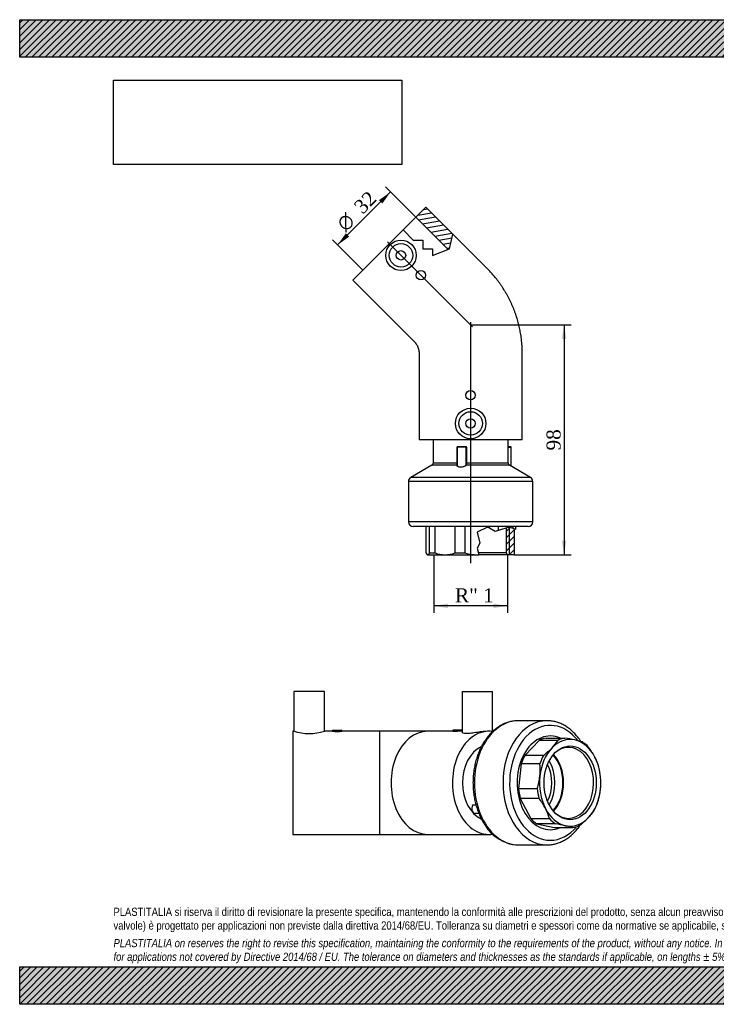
# Model space of a CAD drawing. Header units: millimetres. Extents: x 0 to 594, y 0 to 420.
# Tile 1 of 2: x 0 to 297, y 0 to 420. Entities that reach past the tile are written whole.
import ezdxf
from ezdxf.enums import TextEntityAlignment as Align
from ezdxf.lldxf.tags import DXFTag

# ---------------------------------------------------------------- set-up
doc = ezdxf.new("R2010")
doc.units = ezdxf.units.MM
doc.header["$LTSCALE"] = 2
for name, color, linetype in [('Default', 7, 'Continuous'), ('DV3_Default', 7, 'Continuous'), ('GE4P032C', 7, 'Continuous'), ('IOF032C', 7, 'Continuous'), ('PARTE_PE_032', 7, 'Continuous')]:
    doc.layers.add(name, color=color, linetype=linetype)
doc.styles.add('SEACAD_Solid_Edge_ANSI1_Symbols', font='semeca1.ttf')
doc.styles.add('SEACAD_Times_New_Roman', font='times.ttf')
tags = doc.linetypes.add('CENTER2', pattern=[28.575, 19.05, -3.175, 3.175, -3.175]).pattern_tags.tags
tags[10:11] = [DXFTag(74, 4), DXFTag(75, 0), DXFTag(340, '0'), DXFTag(46, 0.0), DXFTag(50, 0.0), DXFTag(44, 0.0), DXFTag(45, 0.0)]
tags[8:9] = [DXFTag(74, 4), DXFTag(75, 0), DXFTag(340, '0'), DXFTag(46, 0.0), DXFTag(50, 0.0), DXFTag(44, 0.0), DXFTag(45, 0.0)]
tags[6:7] = [DXFTag(74, 4), DXFTag(75, 0), DXFTag(340, '0'), DXFTag(46, 0.0), DXFTag(50, 0.0), DXFTag(44, 0.0), DXFTag(45, 0.0)]
tags[4:5] = [DXFTag(74, 4), DXFTag(75, 0), DXFTag(340, '0'), DXFTag(46, 0.0), DXFTag(50, 0.0), DXFTag(44, 0.0), DXFTag(45, 0.0)]
doc.dimstyles.new('ANSImm', dxfattribs={"dimtxt": 6, "dimasz": 6, "dimexe": 3, "dimexo": 0, "dimgap": 1.5, "dimtad": 1, "dimdsep": 46, "dimtxsty": 'SEACAD_Times_New_Roman', "dimblk1": '_SE_FILLED', "dimblk2": '_SE_FILLED', "dimsah": 1, "dimcen": 3, "dimazin": 0, "dimtfac": 0.85, "dimtdec": 3, "dimtofl": 0, "dimtmove": 0, "dimatfit": 3, "dimfxl": 1, "dimarcsym": 0})
picture_1 = doc.add_image_def('image1.jpg', size_in_pixel=(4302, 1260))

# ---------------------------------------------------------------- blocks, each defined once
blk = doc.blocks.new('SE')
at = {"layer": 'GE4P032C', "color": 7, "linetype": 'Continuous'}
for p, q in [((129.9, 133.47), (116.9, 133.47)), ((116.9, 133.47), (116.9, 116.47)), ((129.9, 116.47), (129.9, 133.47)), ((188.6, 133.47), (201.6, 133.47)), ((188.6, 133.47), (188.6, 115.99)), ((201.6, 116.37), (201.6, 133.47)), ((116.4, 116.47), (116.4, 72.47)), ((116.92, 116.47), (116.4, 116.47)), ((133.4, 116.47), (129.88, 116.47)), ((133.4, 116.97), (137.4, 116.97)), ((133.4, 116.97), (133.4, 116.47)), ((153.4, 116.47), (137.37, 116.47)), ((137.4, 116.47), (137.4, 116.97)), ((153.4, 116.47), (153.4, 72.47)), ((173.88, 116.47), (153.4, 116.47)), ((184.61, 116.47), (173.88, 116.47)), ((188.6, 116.97), (184.61, 116.97)), ((184.61, 116.97), (184.61, 116.43)), ((188.6, 116.47), (188.03, 116.47)), ((200.05, 116.47), (199.68, 116.47)), ((116.4, 72.47), (153.4, 72.47)), ((153.4, 72.47), (173.88, 72.47)), ((173.88, 72.47), (200.05, 72.47))]:
    blk.add_line(p, q, dxfattribs=at)
for centre, radius, start, end in [((123.4, 137.45), 21.96, 252.785, 287.215), ((135.4, 138.38), 22, 264.7831, 275.2169)]:
    blk.add_arc(centre, radius, start, end, dxfattribs=at)
for centre, major_axis, start_param, end_param in [((173.88, 94.47), (0, 22), 0, 3.141593), ((200.05, 94.47), (0, -22), 3.039413, 6.283185), ((200.05, 94.47), (0, 16), 0.292525, 2.848806), ((200.05, 94.47), (0, -22), 0, 0.102973)]:
    blk.add_ellipse(centre, major_axis=major_axis, ratio=0.707107, start_param=start_param, end_param=end_param, dxfattribs=at)
blk.add_open_spline([(185.2, 116.38), (184.82, 116.38), (184.61, 116.41), (184.61, 116.43)], degree=3, dxfattribs=at)
for points, knots in [([(188.03, 116.47), (187.65, 116.47), (187.14, 116.45), (186.09, 116.41), (185.57, 116.38), (185.2, 116.38)], [0.7501523, 0.7501523, 0.7501523, 0.7501523, 0.875, 0.875, 1, 1, 1, 1]), ([(199.69, 116.47), (198.49, 116.47), (196.79, 116.25), (194.25, 115.86), (193.4, 115.73), (191.83, 115.55), (191.11, 115.49), (189.9, 115.49), (189.41, 115.55), (188.77, 115.73), (188.6, 115.86), (188.6, 115.99), (188.6, 115.99), (188.6, 115.99)], [0.2501026, 0.2501026, 0.2501026, 0.2501026, 0.375, 0.375, 0.4375, 0.4375, 0.5, 0.5, 0.5625, 0.5625, 0.625, 0.625, 0.625116, 0.625116, 0.625116, 0.625116])]:
    blk.add_open_spline(points, degree=3, knots=knots, dxfattribs=at)
at = {"layer": 'IOF032C', "color": 7, "linetype": 'Continuous'}
for p, q in [((224.49, 113.57), (232.45, 113.57)), ((221.52, 112.55), (215.45, 106.26)), ((229.48, 112.55), (221.52, 112.55)), ((215.45, 106.26), (223.4, 106.26)), ((213.86, 102.56), (212.71, 92.05)), ((221.81, 102.56), (213.86, 102.56)), ((212.71, 92.05), (220.66, 92.05)), ((213.43, 87.84), (217.88, 79.25)), ((221.39, 87.84), (213.43, 87.84)), ((217.88, 79.25), (225.83, 79.25)), ((220.49, 77.01), (227.93, 75.38)), ((228.45, 77.01), (220.49, 77.01)), ((227.93, 75.38), (235.88, 75.38))]:
    blk.add_line(p, q, dxfattribs=at)
for centre, radius, start, end in [((216.68, 19.79), 95.09, 77.8481, 80.4547), ((203.56, 132.38), 32.8, 307.2274, 315.5384), ((212.68, 123.37), 19.98, 315.6581, 327.2018), ((227.79, 71.22), 42.48, 73.4536, 77.8921), ((218.96, 91.58), 29.7, 27.7344, 37.5855), ((225.7, 95.22), 22.05, 15.4953, 27.5121), ((195.45, 100.16), 26.48, 353.8064, 5.2047), ((193.55, 100.5), 28.4, 342.6931, 353.5497), ((221.14, 94.5), 26.63, 353.8398, 5.1713), ((219.64, 94.78), 28.16, 342.646, 353.5969), ((198.18, 69.94), 29.31, 27.6678, 37.6521), ((204.58, 73.36), 22.06, 15.4986, 27.5088), ((228.2, 93.46), 19.89, 315.6315, 327.2284), ((213.07, -14.72), 93.01, 77.8189, 80.484), ((223.93, 35.23), 41.89, 73.4222, 77.9235), ((219.38, 102.1), 32.24, 307.1555, 315.6103)]:
    blk.add_arc(centre, radius, start, end, dxfattribs=at)
for centre, major_axis, start_param, end_param in [((226.21, 94.47), (0, -20), 2.839837, 6.283185), ((226.21, 94.47), (0, 19.25), 0.126442, 0.351721), ((234.7, 94.47), (0, -18.5), 2.987975, 3.773374), ((234.17, 94.47), (0, 19.25), 0.126442, 0.351721), ((234.7, 94.47), (0, 18.5), 0.631781, 1.417179), ((233.99, 94.47), (0, -15.15), 0, 3.730366), ((234.7, 94.47), (0, 18.5), 5.34417, 6.129568), ((234.17, 94.47), (0, 19.25), 5.62423, 5.849508), ((226.21, 94.47), (0, 19.25), 0.911841, 1.137119), ((234.17, 94.47), (0, 19.25), 0.911841, 1.137119), ((221.19, 94.47), (0, 14.75), 3.778663, 5.646115), ((221.19, 94.47), (0, -15.15), 0.643184, 2.498408), ((234.7, 94.47), (0, 18.5), 4.558772, 5.34417), ((234.17, 94.47), (0, 19.25), 4.838831, 5.06411), ((234.7, 94.47), (0, -18.5), 4.558772, 5.34417), ((226.21, 94.47), (0, -19.25), 4.838831, 5.06411), ((234.17, 94.47), (0, -19.25), 4.838831, 5.06411), ((234.7, 94.47), (0, -18.5), 0.631781, 1.417179), ((234.17, 94.47), (0, -19.25), 0.911841, 1.137119), ((234.7, 94.47), (0, -18.5), 5.34417, 6.129568), ((233.99, 94.47), (0, -15.15), 5.694412, 6.283185), ((226.21, 94.47), (0, -19.25), 5.62423, 5.849508), ((234.17, 94.47), (0, -19.25), 5.62423, 5.849508), ((234.7, 94.47), (0, 18.5), 2.987975, 3.773374), ((234.17, 94.47), (0, -19.25), 0.126442, 0.351721), ((226.21, 94.47), (0, -20), 0, 0.301756)]:
    blk.add_ellipse(centre, major_axis=major_axis, ratio=0.707107, start_param=start_param, end_param=end_param, dxfattribs=at)
blk.add_ellipse((234.7, 94.47), major_axis=(0, -15.72), ratio=0.707107, dxfattribs=at)
at = {"layer": 'PARTE_PE_032', "color": 7, "linetype": 'Continuous'}
for p, q in [((224.8, 120.97), (212.59, 120.97)), ((193.07, 84.88), (193.06, 84.86)), ((194.56, 84.89), (193.1, 84.89)), ((193.11, 85.02), (194.53, 85.02)), ((194.12, 81.51), (195.72, 81.51)), ((212.59, 67.97), (224.8, 67.97))]:
    blk.add_line(p, q, dxfattribs=at)
blk.add_arc((213.33, 85.35), 17.39, 210.8762, 267.5662, dxfattribs=at)
for centre, major_axis, start_param, end_param in [((212.59, 94.47), (0, 26.5), 0, 3.141593), ((224.8, 94.47), (0, -26.5), 3.141593, 6.283185), ((226.21, 94.47), (0, -24.5), 2.395541, 6.283185), ((212.59, 94.47), (0, 26.5), 6.281851, 6.283185), ((224.8, 94.47), (0, -26.5), 3.140258, 3.141593), ((226.21, 94.47), (0, -20), 2.839837, 6.283185), ((217.73, 94.47), (0, 13), 4.065137, 5.359641), ((217.73, 94.47), (0, -14.75), 0.88149, 2.260103), ((194.12, 83.51), (0, 2), 0.804689, 3.141593), ((193.05, 84.96), (0, 0.1), 3.946282, 5.344378), ((226.21, 94.47), (0, -24.5), 0, 0.702671), ((226.21, 94.47), (0, -20), 0, 0.301756), ((224.8, 94.47), (0, -26.5), 0, 0.000088)]:
    blk.add_ellipse(centre, major_axis=major_axis, ratio=0.707107, start_param=start_param, end_param=end_param, dxfattribs=at)
for points, knots in [([(212.62, 120.97), (212.53, 120.97), (212.17, 120.98), (211.48, 120.94), (210.6, 120.84), (209.72, 120.69), (208.85, 120.49), (207.98, 120.23), (207.12, 119.91), (206.28, 119.55), (205.45, 119.13), (204.63, 118.65), (203.83, 118.13), (203.05, 117.56), (202.29, 116.94), (201.54, 116.27), (200.83, 115.55), (200.13, 114.79), (199.47, 113.99), (198.83, 113.14), (198.22, 112.26), (197.64, 111.33), (197.1, 110.38), (196.58, 109.38), (196.1, 108.36), (195.66, 107.31), (195.25, 106.23), (194.88, 105.13), (194.54, 104.01), (194.24, 102.87), (193.99, 101.71), (193.77, 100.53), (193.58, 99.34), (193.44, 98.15), (193.34, 96.94), (193.28, 95.73), (193.26, 94.52), (193.28, 93.31), (193.34, 92.1), (193.43, 90.89), (193.57, 89.69), (193.75, 88.5), (193.97, 87.33), (194.23, 86.16), (194.52, 85.02), (194.85, 83.89), (195.22, 82.79), (195.63, 81.71), (196.07, 80.66), (196.55, 79.63), (197.06, 78.63), (197.61, 77.68), (198.07, 76.93), (198.33, 76.55), (198.41, 76.43)], [0, 0, 0, 0, 0.005355, 0.024529, 0.043703, 0.062887, 0.082094, 0.101336, 0.120622, 0.13996, 0.159354, 0.178808, 0.198323, 0.217897, 0.237528, 0.25721, 0.276938, 0.296706, 0.316509, 0.336339, 0.356192, 0.376062, 0.395944, 0.415834, 0.43573, 0.455628, 0.475527, 0.495424, 0.515318, 0.53521, 0.555098, 0.574984, 0.594867, 0.614747, 0.634626, 0.654504, 0.674381, 0.694259, 0.714138, 0.734019, 0.753903, 0.773791, 0.793682, 0.813579, 0.833481, 0.853388, 0.873301, 0.893219, 0.913143, 0.933071, 0.953001, 0.972932, 0.99286, 1, 1, 1, 1]), ([(239.23, 112.14), (239.13, 112.29), (238.83, 112.75), (238.31, 113.48), (237.65, 114.31), (236.97, 115.1), (236.27, 115.85), (235.53, 116.55), (234.78, 117.21), (234, 117.81), (233.2, 118.37), (232.39, 118.87), (231.56, 119.32), (230.71, 119.72), (229.86, 120.07), (228.99, 120.36), (228.12, 120.59), (227.23, 120.77), (226.36, 120.9), (225.53, 120.97), (225.06, 120.97), (224.82, 120.97)], [0.7349087, 0.7349087, 0.7349087, 0.7349087, 0.7424719, 0.7572435, 0.7720062, 0.7867562, 0.8014891, 0.8162003, 0.8308848, 0.8455376, 0.8601539, 0.8747294, 0.8892606, 0.9037451, 0.9181821, 0.9325722, 0.9469182, 0.9612243, 0.9754966, 0.9897426, 1, 1, 1, 1]), ([(193.11, 85.02), (193.07, 85.02), (193.05, 85), (193.03, 84.94), (193.03, 84.9), (193.05, 84.86)], [0, 0, 0, 0, 0.5, 0.5, 1, 1, 1, 1]), ([(193.1, 84.89), (193.1, 84.89), (193.1, 84.89), (193.09, 84.89), (193.08, 84.89), (193.08, 84.89), (193.07, 84.88), (193.07, 84.88), (193.07, 84.88), (193.07, 84.88)], [0, 0, 0, 0, 0.1270227, 0.1270227, 0.1270227, 0.3380698, 0.3380698, 0.3380698, 0.3948517, 0.3948517, 0.3948517, 0.3948517]), ([(224.8, 67.98), (225.02, 67.98), (225.49, 67.98), (226.3, 68.05), (227.18, 68.17), (228.06, 68.34), (228.93, 68.57), (229.79, 68.86), (230.64, 69.19), (231.48, 69.58), (232.3, 70.03), (233.11, 70.52), (233.91, 71.07), (234.68, 71.66), (235.43, 72.31), (236.16, 73), (236.87, 73.73), (237.55, 74.51), (238.21, 75.34), (238.71, 76.03), (238.99, 76.45), (239.07, 76.57)], [0, 0, 0, 0, 0.0098748, 0.0240939, 0.0383156, 0.0525495, 0.0668045, 0.0810884, 0.0954076, 0.1097671, 0.12417, 0.1386177, 0.1531101, 0.1676456, 0.1822214, 0.1968337, 0.2114783, 0.2261508, 0.2408464, 0.2555609, 0.261535, 0.261535, 0.261535, 0.261535])]:
    blk.add_open_spline(points, degree=3, knots=knots, dxfattribs=at)
blk = doc.blocks.new('SE2')
at = {"layer": 'GE4P032C', "linetype": 'Continuous'}
h = blk.add_hatch(dxfattribs=at)
h.set_pattern_fill('LINE', scale=0.62992, angle=10, style=0)
h.paths.add_polyline_path([(182.66, 322.02), (183.28, 322.25), (184.7, 328.46), (173.17, 339.99), (168.92, 335.75)])
at = {"layer": 'IOF032C', "linetype": 'Continuous'}
h = blk.add_hatch(dxfattribs=at)
h.set_pattern_fill('LINE', scale=0.62992, angle=45, style=0)
h.paths.add_polyline_path([(210.98, 192), (210.98, 202.68), (210.33, 202.93), (208.67, 203.56), (207.4, 203.17), (207.4, 192.78), (207.98, 191.78), (210.76, 191.78)])
at = {"layer": 'DV3_Default', "color": 7, "linetype": 'CENTER2'}
for p, q in [((156.86, 325.19), (193.11, 288.93)), ((192.26, 291.01), (192.26, 188.22))]:
    blk.add_line(p, q, dxfattribs=at)
at = {"layer": 'GE4P032C', "color": 7, "linetype": 'Continuous'}
for p, q in [((168.92, 335.75), (173.17, 339.99)), ((173.17, 339.99), (184.7, 328.46)), ((163.49, 330.31), (168.92, 335.75)), ((168.92, 335.75), (182.66, 322.02)), ((142.05, 308.88), (163.49, 330.31)), ((163.49, 330.31), (167.82, 325.98)), ((183.28, 322.25), (184.7, 328.46)), ((199.33, 313.83), (184.7, 328.46)), ((167.82, 325.98), (171.86, 325.98)), ((171.86, 325.98), (171.86, 322.25)), ((171.86, 322.25), (175.97, 322.25)), ((175.97, 322.25), (175.97, 319.48)), ((175.97, 319.48), (183.28, 322.25)), ((142.05, 308.88), (168.22, 282.71)), ((170.26, 277.78), (170.26, 240.78)), ((214.26, 240.78), (214.26, 277.78)), ((214.26, 240.78), (170.26, 240.78))]:
    blk.add_line(p, q, dxfattribs=at)
for centre, radius in [((162.56, 319.48), 6.5), ((162.56, 319.48), 5), ((162.56, 319.48), 2), ((171.05, 311), 2), ((192.26, 259.78), 2), ((192.26, 247.78), 6.5), ((192.26, 247.78), 5), ((192.26, 247.78), 2)]:
    blk.add_circle(centre, radius, dxfattribs=at)
for points, knots in [([(206.76, 304.39), (206.55, 304.74), (206.17, 305.35), (205.51, 306.35), (204.82, 307.34), (204.1, 308.32), (203.41, 309.23), (202.73, 310.07), (202.08, 310.85), (201.42, 311.61), (200.74, 312.36), (200.04, 313.11), (199.59, 313.56), (199.33, 313.83)], [0, 0, 0, 0, 0.091586, 0.192436, 0.293286, 0.394135, 0.494984, 0.579026, 0.663067, 0.747107, 0.83118, 0.914953, 1, 1, 1, 1]), ([(212.84, 289.7), (212.8, 289.88), (212.68, 290.4), (212.41, 291.39), (212.07, 292.58), (211.69, 293.78), (211.28, 294.96), (210.85, 296.13), (210.38, 297.29), (209.89, 298.44), (209.37, 299.58), (208.82, 300.7), (208.24, 301.81), (207.64, 302.9), (207.13, 303.78), (206.85, 304.24), (206.76, 304.39)], [0, 0, 0, 0, 0.030092, 0.10841, 0.186728, 0.265046, 0.343364, 0.421682, 0.5, 0.578318, 0.656636, 0.734954, 0.813272, 0.89159, 0.969908, 1, 1, 1, 1]), ([(214.26, 277.78), (214.26, 278.16), (214.25, 278.79), (214.22, 279.82), (214.17, 280.82), (214.1, 281.83), (214.01, 282.84), (213.89, 283.91), (213.74, 285.05), (213.55, 286.25), (213.34, 287.44), (213.1, 288.61), (212.94, 289.31), (212.84, 289.7)], [0, 0, 0, 0, 0.085047, 0.16882, 0.252893, 0.336933, 0.420974, 0.505016, 0.605865, 0.706714, 0.807564, 0.908414, 1, 1, 1, 1]), ([(168.22, 282.71), (168.27, 282.66), (168.37, 282.56), (168.53, 282.39), (168.67, 282.21), (168.82, 282.03), (168.95, 281.85), (169.12, 281.6), (169.33, 281.27), (169.54, 280.87), (169.73, 280.45), (169.89, 280.02), (170.03, 279.59), (170.11, 279.22), (170.16, 278.95), (170.19, 278.75), (170.22, 278.56), (170.24, 278.36), (170.25, 278.17), (170.26, 277.97), (170.26, 277.85), (170.26, 277.78)], [0, 0, 0, 0, 0.04003, 0.08193, 0.123739, 0.165549, 0.207359, 0.249169, 0.332778, 0.416388, 0.499999, 0.583609, 0.667219, 0.750828, 0.786666, 0.822503, 0.858341, 0.894178, 0.930014, 0.966181, 1, 1, 1, 1])]:
    blk.add_open_spline(points, degree=3, knots=knots, dxfattribs=at)
at = {"layer": 'IOF032C', "color": 7, "linetype": 'Continuous'}
for p, q in [((173.16, 203.78), (173.16, 192.53)), ((174.79, 192.53), (174.79, 203.78)), ((177.04, 203.78), (177.04, 192.53)), ((185.63, 192.53), (185.63, 203.78)), ((189.83, 203.78), (189.83, 192.53)), ((199.44, 203.56), (195.09, 201.33)), ((200.35, 203.06), (199.44, 203.56)), ((200.35, 203.06), (200.35, 203.78)), ((202.78, 201.73), (200.35, 203.06)), ((204.05, 202.12), (202.78, 201.73)), ((204.05, 203.78), (204.05, 202.12)), ((208.67, 203.56), (204.05, 202.12)), ((207.4, 203.17), (207.4, 192.78)), ((210.33, 202.93), (208.67, 203.56)), ((208.88, 191.78), (208.88, 203.48)), ((210.33, 202.93), (210.33, 203.78)), ((211.36, 202.54), (210.33, 202.93)), ((210.98, 192), (210.98, 202.68)), ((211.36, 203.78), (211.36, 202.54)), ((195.09, 201.33), (196.19, 196.65)), ((196.19, 196.65), (195.09, 194.51)), ((195.09, 194.51), (195.73, 191.8)), ((173.54, 192.01), (173.76, 191.78)), ((173.98, 191.78), (173.76, 191.78)), ((173.98, 191.78), (181.33, 191.78)), ((174.79, 192.53), (177.04, 192.53)), ((181.33, 191.78), (195.09, 191.78)), ((185.63, 192.53), (189.83, 192.53)), ((195.09, 191.78), (195.74, 191.78)), ((195.5, 192.78), (207.4, 192.78)), ((195.73, 191.8), (195.74, 191.78)), ((207.98, 191.78), (195.74, 191.78)), ((207.98, 191.78), (207.4, 192.78)), ((210.76, 191.78), (207.98, 191.78)), ((210.76, 191.78), (210.98, 192))]:
    blk.add_line(p, q, dxfattribs=at)
for centre, radius, start, end in [((181.43, 204.98), 13.2, 250.586, 269.5985), ((181.26, 204.85), 13.06, 270.3037, 289.5117), ((195.18, 211.24), 19.45, 254.0355, 269.7296), ((195.09, 209.89), 18.11, 270.0016, 272.0345)]:
    blk.add_arc(centre, radius, start, end, dxfattribs=at)
blk.add_open_spline([(173.16, 192.53), (173.43, 192.05), (173.7, 191.78), (173.98, 191.78)], degree=3, dxfattribs=at)
blk.add_open_spline([(173.98, 191.78), (174.05, 191.78), (174.12, 191.8), (174.25, 191.87), (174.32, 191.91), (174.52, 192.11), (174.66, 192.29), (174.79, 192.53)], degree=3, knots=[0, 0, 0, 0, 0.25, 0.25, 0.5, 0.5, 1, 1, 1, 1], dxfattribs=at)
at = {"layer": 'PARTE_PE_032', "color": 7, "linetype": 'Continuous'}
for p, q in [((176.26, 240.78), (176.26, 230.78)), ((208.26, 230.78), (208.26, 240.78)), ((186.5, 237.68), (186.48, 237.68)), ((186.48, 230.78), (186.48, 237.68)), ((190.42, 237.68), (186.5, 237.68)), ((186.5, 237.68), (186.5, 230.04)), ((186.6, 237.78), (190.32, 237.78)), ((186.67, 237.88), (190.33, 237.88)), ((190.42, 230.78), (190.42, 237.68)), ((190.53, 237.68), (190.42, 237.68)), ((190.53, 237.68), (190.53, 230.78)), ((209.4, 237.78), (208.26, 237.78)), ((208.26, 237.68), (209.5, 237.68)), ((209.5, 229.5), (209.5, 237.68)), ((175.76, 229.92), (166.77, 224.78)), ((186.42, 229.92), (175.76, 229.92)), ((186.48, 230.78), (176.26, 230.78)), ((186.5, 230.78), (186.48, 230.78)), ((208.76, 229.92), (190.34, 229.92)), ((190.53, 230.78), (190.42, 230.78)), ((208.26, 230.78), (190.53, 230.78)), ((217.75, 224.78), (208.76, 229.92)), ((218.76, 223.05), (165.76, 223.05)), ((165.76, 223.05), (165.76, 205.78)), ((217.75, 224.78), (166.77, 224.78)), ((218.76, 205.78), (218.76, 223.05)), ((218.76, 205.78), (165.76, 205.78)), ((216.76, 203.78), (167.76, 203.78))]:
    blk.add_line(p, q, dxfattribs=at)
for centre, radius, start, end in [((186.67, 237.69), 0.194, 91.6594, 181.6845), ((186.6, 237.68), 0.1, 90, 180), ((190.32, 237.68), 0.103, 1.6137, 91.5571), ((190.33, 237.68), 0.2, 0.0799, 90.0675), ((209.4, 237.68), 0.1, 0, 90), ((175.26, 230.78), 1, 299.725, 0), ((177.51, 230.95), 8.97, 353.3708, 358.9348), ((152.4, 232.05), 34.16, 356.5668, 356.6242), ((209.26, 230.78), 1, 180, 240.275), ((167.76, 223.05), 2, 119.725, 180), ((216.76, 223.05), 2, 0, 60.275), ((167.76, 205.78), 2, 180, 270), ((216.76, 205.78), 2, 270, 0)]:
    blk.add_arc(centre, radius, start, end, dxfattribs=at)
for centre, major_axis, ratio, start_param, end_param in [((186.63, 237.88), (0, -0.1), 0.349613, 0, 1.570796), ((190.32, 237.88), (0, -0.1), 0.12071, 0, 1.570796), ((186.4, 230), (0.0999, 0.0054), 0.883919, 4.841481, 6.222605), ((190.34, 230), (0.0736, -0.0677), 0.77326, 4.012692, 5.393816)]:
    blk.add_ellipse(centre, major_axis=major_axis, ratio=ratio, start_param=start_param, end_param=end_param, dxfattribs=at)
for points, knots in [([(190.34, 229.92), (190.14, 229.69), (189.81, 229.49), (188.98, 229.19), (188.47, 229.1), (187.54, 229.11), (187.13, 229.19), (186.57, 229.49), (186.43, 229.69), (186.42, 229.92)], [0, 0, 0, 0, 0.25, 0.25, 0.5, 0.5, 0.75, 0.75, 1, 1, 1, 1]), ([(186.5, 230), (186.51, 229.78), (186.65, 229.58), (187.17, 229.28), (187.58, 229.19), (188.47, 229.19), (188.95, 229.28), (189.74, 229.58), (190.05, 229.78), (190.25, 230)], [0, 0, 0, 0, 0.25, 0.25, 0.5, 0.5, 0.75, 0.75, 1, 1, 1, 1]), ([(190.25, 230), (190.32, 230.08), (190.36, 230.19), (190.41, 230.47), (190.42, 230.63), (190.42, 230.78)], [0, 0, 0, 0, 0.5, 0.5, 1, 1, 1, 1]), ([(190.53, 230.78), (190.53, 230.61), (190.52, 230.43), (190.47, 230.2), (190.46, 230.13), (190.41, 230.01), (190.38, 229.96), (190.34, 229.92)], [0, 0, 0, 0, 0.5, 0.5, 0.75, 0.75, 1, 1, 1, 1])]:
    blk.add_open_spline(points, degree=3, knots=knots, dxfattribs=at)
blk = doc.blocks.new('GDimGGroup')
at = {"layer": 'Default', "linetype": 'Continuous'}
for points in [[(182.54, 168.96), (182.54, 170.96), (176.54, 169.96)], [(201.98, 168.96), (207.98, 169.96), (201.98, 170.96)]]:
    blk.add_hatch(color=7, dxfattribs=at).paths.add_polyline_path(points)
at = {"layer": 'Default', "color": 7, "linetype": 'Continuous'}
for p, q in [((176.54, 191.78), (176.54, 166.96)), ((207.98, 191.78), (207.98, 166.96)), ((207.98, 169.96), (176.54, 169.96))]:
    blk.add_line(p, q, dxfattribs=at)
at = {"layer": 'Default', "color": 7, "linetype": 'Continuous', "style": 'SEACAD_Times_New_Roman'}
blk.add_text('R" 1', height=6, dxfattribs=at).set_placement((185.58, 177.46), align=Align.TOP_LEFT)
blk = doc.blocks.new('GDimGGroup1')
at = {"layer": 'Default', "linetype": 'Continuous'}
for points in [[(153.18, 343), (154.6, 341.59), (158.13, 346.54)], [(139.04, 328.86), (135.51, 323.91), (140.46, 327.45)]]:
    blk.add_hatch(color=7, dxfattribs=at).paths.add_polyline_path(points)
at = {"layer": 'Default', "color": 7, "linetype": 'Continuous'}
for p, q in [((168.92, 335.75), (156.01, 348.66)), ((158.13, 346.54), (135.51, 323.91)), ((146.3, 313.12), (133.39, 326.03))]:
    blk.add_line(p, q, dxfattribs=at)
for s, style, p in [('32', 'SEACAD_Times_New_Roman', (141.99, 341)), ('O', 'SEACAD_Solid_Edge_ANSI1_Symbols', (134.61, 333.62))]:
    blk.add_text(s, height=6, rotation=45, dxfattribs=dict(at, style=style)).set_placement(p, align=Align.TOP_LEFT)
blk = doc.blocks.new('DMBLK41')
at = {"layer": 'Default', "linetype": 'Continuous'}
for points in [[(233.12, 283.78), (232.12, 289.78), (231.12, 283.78)], [(233.12, 197.78), (231.12, 197.78), (232.12, 191.78)]]:
    blk.add_hatch(color=7, dxfattribs=at).paths.add_polyline_path(points)
at = {"layer": 'Default', "color": 7, "linetype": 'Continuous'}
for p, q in [((192.26, 289.78), (235.12, 289.78)), ((232.12, 289.78), (232.12, 191.78)), ((210.76, 191.78), (235.12, 191.78))]:
    blk.add_line(p, q, dxfattribs=at)
at = {"layer": 'Default', "color": 7, "linetype": 'Continuous', "style": 'SEACAD_Times_New_Roman'}
blk.add_text('98', height=6, rotation=90, dxfattribs=at).set_placement((224.62, 236.23), align=Align.TOP_LEFT)
blk = doc.blocks.new('_SE_FILLED')
at = {"color": 0}
blk.add_line((0, 0), (-1, 0), dxfattribs=at)
blk.add_solid([(0, 0), (-1, -0.1665), (-1, 0.1665), (0, 0)], dxfattribs=at)

msp = doc.modelspace()

# ---------------------------------------------------------------- hatches: boundary and pattern name
at = {"layer": 'Default', "linetype": 'Continuous'}
h = msp.add_hatch(dxfattribs=at)
h.set_pattern_fill('LINE', scale=0.62992, angle=45, style=0)
h.paths.add_polyline_path([(594, 404), (594, 420), (0, 420), (0, 404)])
for points in [[(594, 404), (594, 420), (0, 420), (0, 404)], [(594, 0), (594, 16), (0, 16), (0, 0)]]:
    msp.add_hatch(color=7, dxfattribs=at).paths.add_polyline_path(points)
h = msp.add_hatch(dxfattribs=at)
h.set_pattern_fill('LINE', scale=0.62992, angle=45, style=0)
h.paths.add_polyline_path([(594, 0), (594, 16), (0, 16), (0, 0)])

# ---------------------------------------------------------------- linework, layer by layer
at = {"layer": 'Default', "color": 7, "linetype": 'Continuous'}
for p, q in [((0, 420), (594, 420)), ((0, 404), (0, 420)), ((594, 404), (0, 404)), ((0, 16), (594, 16)), ((0, 0), (0, 16)), ((594, 0), (0, 0))]:
    msp.add_line(p, q, dxfattribs=at)

# ---------------------------------------------------------------- block references
at = {"layer": 'Default'}
for name in ['GDimGGroup1', 'SE2', 'GDimGGroup', 'SE']:
    msp.add_blockref(name, (0, 0), dxfattribs=at)

# ---------------------------------------------------------------- texts
at = {"layer": 'Default', "insert": (40, 41.205), "char_height": 3.5, "width": 514, "attachment_point": 1}
msp.add_mtext("{\\fArial Narrow|b0||i0||c0|p34;\\C7;\\H3.5;\\W1.;PLASTITALIA si riserva il diritto di revisionare la presente specifica, mantenendo la conformità alle prescrizioni del prodotto, senza alcun preavviso. In caso di assegnazione d'ordine si riserva di compiere una più dettagliata analisi tecnico/qualitativa. Il presente prodotto (ad esclusione delle \\P}{\\fArial Narrow|b0||i0||c0|p34;\\C7;\\H3.5;\\W1.;valvole) è progettato per applicazioni non previste dalla direttiva 2014/68/EU. Tolleranza su diametri e spessori come da normative se applicabile, su lunghezze ±5%, su angoli ±2°, se non diversamente specificato.\\P}{\\fArial Narrow|b0||i0||c0|p34;\\C7;\\H1.;\\W1.;   \\P}{\\fArial Narrow|b0||i1||c0|p34;\\C7;\\H3.5;\\W1.;PLASTITALIA on reserves the right to revise this specification, maintaining the conformity to the requirements of the product, without any notice. In case of assignation of order on will reserve to make a more detailed analysis technical/qualitative. This product (excluding valves) is designed \\P}{\\fArial Narrow|b0||i1||c0|p34;\\C7;\\H3.5;\\W1.;for applications not covered by Directive 2014/68 / EU. The tolerance on diameters and thicknesses as the standards if applicable, on lengths ± 5%, on angles ± 2 °, unless otherwise indicated.\\P}", dxfattribs=at)

# ---------------------------------------------------------------- dimensions: what is measured, and where the dimension line sits
at = {"layer": 'Default', "color": 7, "linetype": 'Continuous'}
dim = msp.add_linear_dim(base=(232.123, 191.784), p1=(192.259, 289.784), p2=(210.759, 191.784), angle=90, text='\\A1;<>', dimstyle='ANSImm', dxfattribs=at)
dim.commit()
dim.dimension.update_dxf_attribs({"geometry": 'DMBLK41', "text_midpoint": (232.123, 240.784), "dimtype": 160})

# ---------------------------------------------------------------- pictures from other files: only their frames are drawn
image = msp.add_image(picture_1, insert=(40, 358.206), size_in_units=(122.914, 36))
image.dxf.flags = 7

doc.saveas('drawing.dxf')
